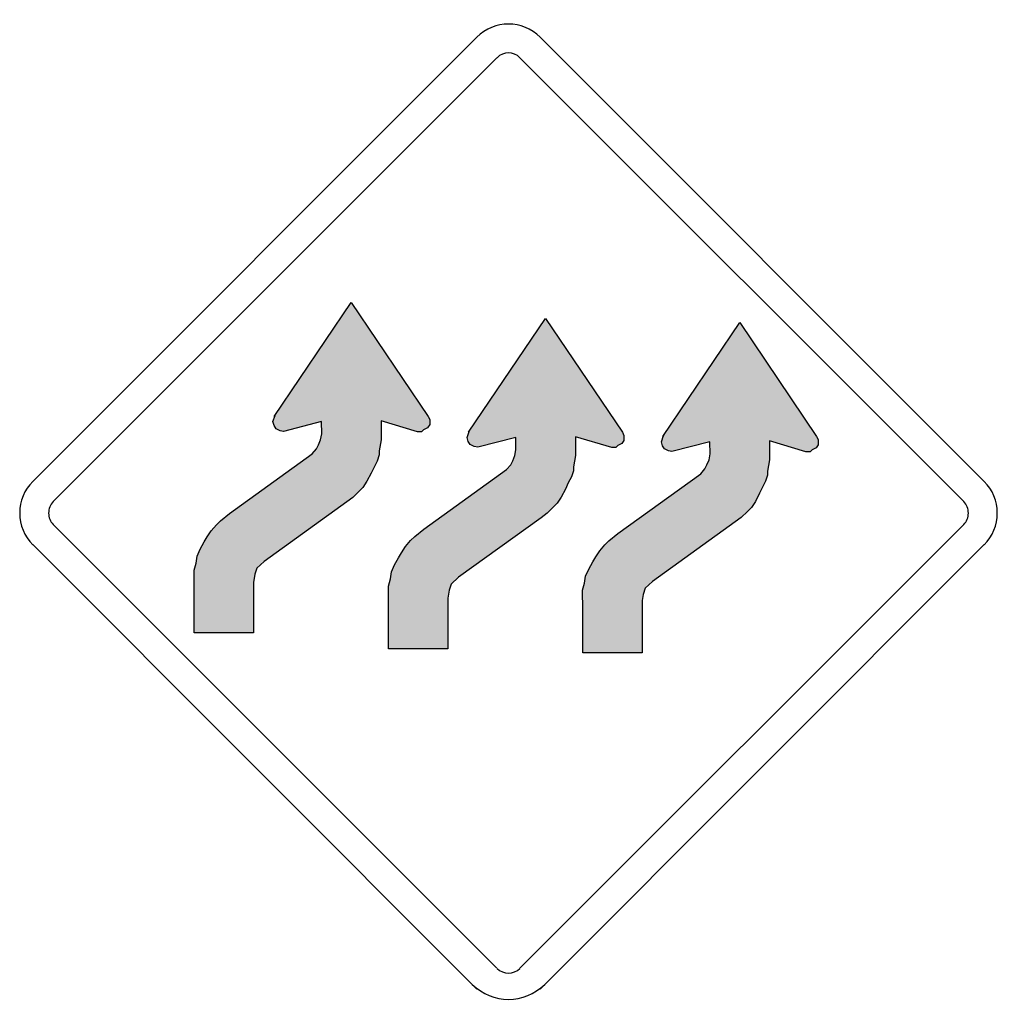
# Model space of a CAD drawing. Header units: inches. Extents: x -0.5 to 0.5, y -0.5 to 0.5.
import ezdxf

# ---------------------------------------------------------------- set-up
doc = ezdxf.new("R2010")
doc.units = ezdxf.units.IN
doc.header["$MEASUREMENT"] = 0

msp = doc.modelspace()

# ---------------------------------------------------------------- hatches: boundary and pattern name
for points in [[(-0.3214, -0.1239), (-0.3214, -0.0722), (-0.3215, -0.0671), (-0.3215, -0.0599), (-0.3195, -0.0526), (-0.3184, -0.0454), (-0.3153, -0.0382), (-0.3112, -0.0309), (-0.3081, -0.0258), (-0.304, -0.0195), (-0.2988, -0.0133), (-0.2946, -0.0092), (-0.2854, -0.0018), (-0.2008, 0.0592), (-0.1965, 0.0642), (-0.1944, 0.0683), (-0.1923, 0.0735), (-0.1911, 0.0795), (-0.1912, 0.0921), (-0.2302, 0.0821), (-0.2337, 0.0828), (-0.2378, 0.0849), (-0.2398, 0.088), (-0.2409, 0.0921), (-0.2388, 0.0983), (-0.2396, 0.0974), (-0.1609, 0.2139), (-0.0822, 0.0974), (-0.0806, 0.0942), (-0.0806, 0.089), (-0.0827, 0.0859), (-0.0868, 0.0838), (-0.0889, 0.0818), (-0.0931, 0.0818), (-0.1303, 0.0929), (-0.1303, 0.0795), (-0.1303, 0.0735), (-0.1323, 0.0621), (-0.1323, 0.058), (-0.1344, 0.0518), (-0.1375, 0.0456), (-0.1406, 0.0394), (-0.1448, 0.0311), (-0.1489, 0.0249), (-0.153, 0.0208), (-0.1592, 0.0146), (-0.1654, 0.01), (-0.2499, -0.0509), (-0.2574, -0.0578), (-0.2595, -0.064), (-0.2605, -0.0702), (-0.2608, -0.0722), (-0.2608, -0.1239), (-0.3214, -0.1239)], [(-0.1227, -0.1401), (-0.1227, -0.0883), (-0.1228, -0.0833), (-0.1228, -0.076), (-0.1208, -0.0688), (-0.1197, -0.0615), (-0.1166, -0.0543), (-0.1125, -0.0471), (-0.1094, -0.0419), (-0.1053, -0.0357), (-0.1001, -0.0295), (-0.0959, -0.0253), (-0.0867, -0.0179), (-0.0021, 0.043), (0.0023, 0.048), (0.0043, 0.0521), (0.0064, 0.0573), (0.0076, 0.0634), (0.0075, 0.076), (-0.0314, 0.0659), (-0.035, 0.0667), (-0.0391, 0.0687), (-0.0412, 0.0718), (-0.0422, 0.076), (-0.0401, 0.0821), (-0.0409, 0.0813), (0.0378, 0.1977), (0.1165, 0.0813), (0.1181, 0.078), (0.1181, 0.0729), (0.116, 0.0698), (0.1119, 0.0677), (0.1098, 0.0656), (0.1057, 0.0656), (0.0684, 0.0767), (0.0684, 0.0634), (0.0684, 0.0573), (0.0664, 0.0459), (0.0664, 0.0418), (0.0643, 0.0357), (0.0612, 0.0295), (0.0582, 0.0232), (0.054, 0.015), (0.0498, 0.0087), (0.0457, 0.0046), (0.0395, -0.0016), (0.0333, -0.0061), (-0.0512, -0.0671), (-0.0587, -0.074), (-0.0608, -0.0802), (-0.0618, -0.0864), (-0.0621, -0.0883), (-0.0621, -0.1401), (-0.1227, -0.1401)], [(0.076, -0.1444), (0.076, -0.0927), (0.0758, -0.0876), (0.0758, -0.0804), (0.0779, -0.0731), (0.0789, -0.0659), (0.0821, -0.0587), (0.0862, -0.0514), (0.0893, -0.0463), (0.0934, -0.04), (0.0986, -0.0338), (0.1027, -0.0297), (0.112, -0.0223), (0.1966, 0.0387), (0.2009, 0.0437), (0.203, 0.0478), (0.2051, 0.053), (0.2063, 0.0591), (0.2061, 0.0716), (0.1672, 0.0616), (0.1637, 0.0623), (0.1596, 0.0644), (0.1575, 0.0675), (0.1564, 0.0716), (0.1585, 0.0778), (0.1578, 0.0769), (0.2365, 0.1933), (0.3152, 0.0769), (0.3167, 0.0737), (0.3167, 0.0685), (0.3147, 0.0654), (0.3105, 0.0634), (0.3084, 0.0613), (0.3043, 0.0613), (0.267, 0.0723), (0.267, 0.0591), (0.2671, 0.053), (0.265, 0.0416), (0.265, 0.0375), (0.263, 0.0313), (0.2599, 0.0251), (0.2568, 0.0189), (0.2526, 0.0106), (0.2485, 0.0044), (0.2444, 0.0003), (0.2381, -0.0059), (0.232, -0.0105), (0.1474, -0.0714), (0.1399, -0.0783), (0.1379, -0.0845), (0.1368, -0.0907), (0.1366, -0.0927), (0.1366, -0.1444), (0.076, -0.1444)]]:
    msp.add_hatch(color=7).paths.add_polyline_path(points)

# ---------------------------------------------------------------- linework, layer by layer
at = {"color": 7}
for p, q in [((-0.4867, 0.0309), (-0.0323, 0.4853)), ((0.0323, 0.4853), (0.4867, 0.0309)), ((-0.4656, 0.0103), (-0.0118, 0.4642)), ((0.0117, 0.4642), (0.4656, 0.0103)), ((-0.0118, -0.4669), (-0.4656, -0.0131)), ((0.4656, -0.0131), (0.0117, -0.4669)), ((-0.0323, -0.4881), (-0.4867, -0.0337)), ((0.4867, -0.0337), (0.0323, -0.4881))]:
    msp.add_line(p, q, dxfattribs=at)
for points in [[(-0.3214, -0.1239), (-0.3214, -0.0722), (-0.3215, -0.0671), (-0.3215, -0.0599), (-0.3195, -0.0526), (-0.3184, -0.0454), (-0.3153, -0.0382), (-0.3112, -0.0309), (-0.3081, -0.0258), (-0.304, -0.0195), (-0.2988, -0.0133), (-0.2946, -0.0092), (-0.2854, -0.0018), (-0.2008, 0.0592), (-0.1965, 0.0642), (-0.1944, 0.0683), (-0.1923, 0.0735), (-0.1911, 0.0795), (-0.1912, 0.0921), (-0.2302, 0.0821), (-0.2337, 0.0828), (-0.2378, 0.0849), (-0.2398, 0.088), (-0.2409, 0.0921), (-0.2388, 0.0983), (-0.2396, 0.0974), (-0.1609, 0.2139), (-0.0822, 0.0974), (-0.0806, 0.0942), (-0.0806, 0.089), (-0.0827, 0.0859), (-0.0868, 0.0838), (-0.0889, 0.0818), (-0.0931, 0.0818), (-0.1303, 0.0929), (-0.1303, 0.0795), (-0.1303, 0.0735), (-0.1323, 0.0621), (-0.1323, 0.058), (-0.1344, 0.0518), (-0.1375, 0.0456), (-0.1406, 0.0394), (-0.1448, 0.0311), (-0.1489, 0.0249), (-0.153, 0.0208), (-0.1592, 0.0146), (-0.1654, 0.01), (-0.2499, -0.0509), (-0.2574, -0.0578), (-0.2595, -0.064), (-0.2605, -0.0702), (-0.2608, -0.0722), (-0.2608, -0.1239), (-0.3214, -0.1239)], [(-0.1227, -0.1401), (-0.1227, -0.0883), (-0.1228, -0.0833), (-0.1228, -0.076), (-0.1208, -0.0688), (-0.1197, -0.0615), (-0.1166, -0.0543), (-0.1125, -0.0471), (-0.1094, -0.0419), (-0.1053, -0.0357), (-0.1001, -0.0295), (-0.0959, -0.0253), (-0.0867, -0.0179), (-0.0021, 0.043), (0.0023, 0.048), (0.0043, 0.0521), (0.0064, 0.0573), (0.0076, 0.0634), (0.0075, 0.076), (-0.0314, 0.0659), (-0.035, 0.0667), (-0.0391, 0.0687), (-0.0412, 0.0718), (-0.0422, 0.076), (-0.0401, 0.0821), (-0.0409, 0.0813), (0.0378, 0.1977), (0.1165, 0.0813), (0.1181, 0.078), (0.1181, 0.0729), (0.116, 0.0698), (0.1119, 0.0677), (0.1098, 0.0656), (0.1057, 0.0656), (0.0684, 0.0767), (0.0684, 0.0634), (0.0684, 0.0573), (0.0664, 0.0459), (0.0664, 0.0418), (0.0643, 0.0357), (0.0612, 0.0295), (0.0582, 0.0232), (0.054, 0.015), (0.0498, 0.0087), (0.0457, 0.0046), (0.0395, -0.0016), (0.0333, -0.0061), (-0.0512, -0.0671), (-0.0587, -0.074), (-0.0608, -0.0802), (-0.0618, -0.0864), (-0.0621, -0.0883), (-0.0621, -0.1401), (-0.1227, -0.1401)], [(0.076, -0.1444), (0.076, -0.0927), (0.0758, -0.0876), (0.0758, -0.0804), (0.0779, -0.0731), (0.0789, -0.0659), (0.0821, -0.0587), (0.0862, -0.0514), (0.0893, -0.0463), (0.0934, -0.04), (0.0986, -0.0338), (0.1027, -0.0297), (0.112, -0.0223), (0.1966, 0.0387), (0.2009, 0.0437), (0.203, 0.0478), (0.2051, 0.053), (0.2063, 0.0591), (0.2061, 0.0716), (0.1672, 0.0616), (0.1637, 0.0623), (0.1596, 0.0644), (0.1575, 0.0675), (0.1564, 0.0716), (0.1585, 0.0778), (0.1578, 0.0769), (0.2365, 0.1933), (0.3152, 0.0769), (0.3167, 0.0737), (0.3167, 0.0685), (0.3147, 0.0654), (0.3105, 0.0634), (0.3084, 0.0613), (0.3043, 0.0613), (0.267, 0.0723), (0.267, 0.0591), (0.2671, 0.053), (0.265, 0.0416), (0.265, 0.0375), (0.263, 0.0313), (0.2599, 0.0251), (0.2568, 0.0189), (0.2526, 0.0106), (0.2485, 0.0044), (0.2444, 0.0003), (0.2381, -0.0059), (0.232, -0.0105), (0.1474, -0.0714), (0.1399, -0.0783), (0.1379, -0.0845), (0.1368, -0.0907), (0.1366, -0.0927), (0.1366, -0.1444), (0.076, -0.1444)]]:
    msp.add_lwpolyline(points, close=True, dxfattribs=at)
for points in [[(0.0324, 0.4852), (0.0145, 0.5031), (-0.0145, 0.5031), (-0.0324, 0.4852)], [(0.0117, 0.4642), (0.0052, 0.4707), (-0.0052, 0.4707), (-0.0117, 0.4642)], [(-0.0117, -0.467), (-0.0052, -0.4734), (0.0052, -0.4734), (0.0117, -0.467)], [(-0.037, -0.4834), (-0.0165, -0.5037), (0.0165, -0.5037), (0.037, -0.4834)]]:
    msp.add_open_spline(points, degree=3, dxfattribs=at)
for points in [[(-0.4866, 0.031), (-0.4952, 0.0224), (-0.5, 0.0108), (-0.5, -0.0014), (-0.5, -0.0135), (-0.4952, -0.0252), (-0.4866, -0.0338)], [(0.4866, -0.0338), (0.4952, -0.0252), (0.5, -0.0135), (0.5, -0.0014), (0.5, 0.0108), (0.4952, 0.0224), (0.4866, 0.031)], [(-0.4656, 0.0103), (-0.4687, 0.0072), (-0.4704, 0.003), (-0.4704, -0.0014), (-0.4704, -0.0058), (-0.4687, -0.01), (-0.4656, -0.0131)], [(0.4656, -0.0131), (0.4687, -0.01), (0.4704, -0.0058), (0.4704, -0.0014), (0.4704, 0.003), (0.4687, 0.0072), (0.4656, 0.0103)]]:
    msp.add_open_spline(points, degree=3, knots=[0, 0, 0, 0, 1, 1, 1, 2, 2, 2, 2], dxfattribs=at)

doc.saveas('drawing.dxf')
